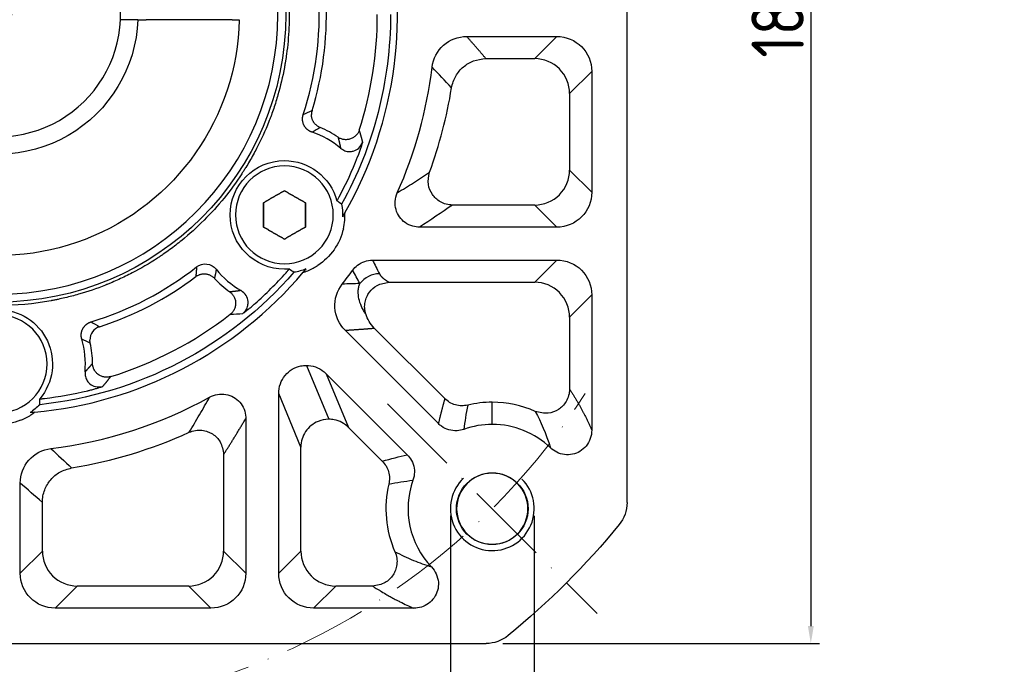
# Model space of a CAD drawing. Header units: millimetres. Extents: x 0 to 1136, y 0 to 802.
# Tile 6 of 19: x 175 to 316, y 384 to 476. Entities that reach past the tile are written whole.
import ezdxf

# ---------------------------------------------------------------- set-up
doc = ezdxf.new("R2010")
doc.units = ezdxf.units.MM
doc.linetypes.add('ACAD_ISO10W100', pattern=[18, 12, -3, 0, -3])
doc.layers.add('6文字层', color=3, linetype='Continuous')
for name, color, linetype, lineweight in [('中心线层', 7, 'ACAD_ISO10W100', 0), ('尺寸线', 7, 'Continuous', 25), ('粗实线', 7, 'Continuous', 40), ('细实线', 211, 'Continuous', 18)]:
    doc.layers.add(name, color=color, linetype=linetype, lineweight=lineweight)
doc.styles.add('工程字', font='gbenor.shx', dxfattribs={"bigfont": 'gbcbig.shx'})
doc.dimstyles.new('DIMSTYLE_17', dxfattribs={"dimtxt": 8, "dimasz": 12, "dimexe": 0.18, "dimexo": 1, "dimgap": 1, "dimtad": 1, "dimtih": 1, "dimtoh": 1, "dimdec": 3, "dimdsep": 46, "dimtxsty": 'Standard', "dimblk": '_FILLED', "dimblk1": '_FILLED', "dimblk2": '_FILLED', "dimcen": 0.09, "dimadec": 0, "dimazin": 0, "dimtol": 1, "dimtp": 0.1, "dimtm": 0.1, "dimtfac": 0.7, "dimtdec": 3, "dimtofl": 0, "dimtmove": 0, "dimatfit": 3, "dimldrblk": '_FILLED', "dimfxl": 1, "dimtolj": 1, "dimarcsym": 0})
doc.dimstyles.new('ISO-25', dxfattribs={"dimtxt": 2.5, "dimasz": 2.5, "dimexe": 1.25, "dimexo": 0.625, "dimtad": 1, "dimtxsty": 'Standard', "dimcen": 2.5, "dimadec": 0, "dimazin": 0, "dimtfac": 1, "dimtmove": 0, "dimatfit": 3, "dimfxl": 1, "dimarcsym": 0})
doc.dimstyles.new('ISO-25-1', dxfattribs={"dimtxt": 11, "dimasz": 5, "dimexe": 1.25, "dimexo": 1, "dimgap": 2, "dimtad": 1, "dimtoh": 1, "dimtxsty": '工程字', "dimcen": 2, "dimadec": 0, "dimazin": 0, "dimtfac": 1, "dimtmove": 0, "dimatfit": 3, "dimfxl": 1, "dimarcsym": 0})

# ---------------------------------------------------------------- blocks, each defined once
blk = doc.blocks.new('*D99')
at = {"layer": '6文字层', "color": 0, "lineweight": -2}
for p, q in [((244.32, 566.9), (289.66, 566.9)), ((288.41, 564.4), (288.41, 389.4)), ((244.32, 386.9), (289.66, 386.9))]:
    blk.add_line(p, q, dxfattribs=at)
at = {"layer": '6文字层', "color": 0}
for points in [[(288.83, 564.4), (287.99, 564.4), (288.41, 566.9)], [(287.99, 389.4), (288.83, 389.4), (288.41, 386.9)]]:
    blk.add_solid(points, dxfattribs=at)
at = {"layer": 'Defpoints', "color": 0}
for p in [(243.7, 566.9), (243.7, 386.9), (288.41, 386.9)]:
    blk.add_point(p, dxfattribs=at)
at = {"layer": '6文字层', "color": 0, "insert": (283.66, 476.9), "char_height": 7.5, "attachment_point": 5, "rotation": 90, "style": '工程字'}
blk.add_mtext('180', dxfattribs=at)
blk = doc.blocks.new('*D100')
at = {"layer": '6文字层', "color": 0, "lineweight": -2}
for p, q in [((236.82, 405.19), (236.82, 360.19)), ((248.82, 405.19), (248.82, 360.19)), ((246.32, 361.44), (239.32, 361.44)), ((248.82, 361.44), (309.77, 361.44))]:
    blk.add_line(p, q, dxfattribs=at)
at = {"layer": '6文字层', "color": 0}
for points in [[(239.32, 361.85), (239.32, 361.02), (236.82, 361.44)], [(246.32, 361.02), (246.32, 361.85), (248.82, 361.44)]]:
    blk.add_solid(points, dxfattribs=at)
at = {"layer": 'Defpoints', "color": 0}
for p in [(236.82, 406.19), (248.82, 406.19), (236.82, 361.44)]:
    blk.add_point(p, dxfattribs=at)
at = {"layer": '6文字层', "color": 0, "insert": (285.57, 367.59), "char_height": 7.5, "attachment_point": 5, "style": '工程字'}
blk.add_mtext('{\\H1.375x;4-M12x28}', dxfattribs=at)
blk = doc.blocks.new('*D101')
at = {"layer": '6文字层', "color": 0, "lineweight": -2}
for p, q in [((172.11, 474.9), (172.11, 478.9)), ((170.11, 476.9), (174.11, 476.9)), ((212.84, 343.12), (202.69, 376.45)), ((235.66, 343.12), (212.84, 343.12))]:
    blk.add_line(p, q, dxfattribs=at)
blk.add_arc((172.11, 476.9), 100, 243.4233, 287.6487, dxfattribs=at)
at = {"layer": '6文字层', "color": 0}
blk.add_solid([(203.49, 376.7), (201.89, 376.21), (201.23, 381.24)], dxfattribs=at)
at = {"layer": 'Defpoints', "color": 0}
for p in [(142.99, 572.57), (201.23, 381.24)]:
    blk.add_point(p, dxfattribs=at)
at = {"layer": '6文字层', "color": 0, "insert": (227.22, 347.87), "char_height": 7.5, "attachment_point": 5, "style": '工程字'}
blk.add_mtext('∅200', dxfattribs=at)
blk = doc.blocks.new('_FILLED')
at = {"color": 0, "linetype": 'ByBlock'}
blk.add_solid([(0, 0), (-1, 0.133), (-1, -0.133)], dxfattribs=at)
blk = doc.blocks.new('*D103')
at = {"layer": '6文字层', "color": 0, "lineweight": -2}
for p, q in [((282.04, 576.57), (261.75, 558.18)), ((307.02, 576.57), (282.04, 576.57)), ((172.02, 476.9), (172.2, 476.9)), ((172.11, 476.81), (172.11, 476.99))]:
    blk.add_line(p, q, dxfattribs=at)
at = {"layer": 'Defpoints', "color": 0}
for p in [(257.31, 554.15), (86.91, 399.66)]:
    blk.add_point(p, dxfattribs=at)
at = {"layer": '6文字层', "color": 0, "lineweight": -2, "xscale": 6, "yscale": 6, "zscale": 6, "rotation": 222.1976206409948}
blk.add_blockref('_FILLED', (257.31, 554.15), dxfattribs=at)
at = {"layer": '6文字层', "color": 0, "lineweight": 25, "insert": (295.42, 582.72), "char_height": 7.5, "attachment_point": 5, "style": '工程字'}
blk.add_mtext('\\A1;\\A1;{\\H1.375x;∅230}', dxfattribs=at)

msp = doc.modelspace()

# ---------------------------------------------------------------- linework, layer by layer
at = {"layer": '中心线层', "color": 0, "lineweight": 15}
msp.add_line((227.8328, 421.178), (257.8087, 391.2021), dxfattribs=at)
msp.add_arc((172.1101, 476.9008), 100, 284.096428, 327.167358, dxfattribs=at)
at = {"layer": '尺寸线'}
for p, q in [((239.1615, 473.7497), (252.0665, 473.7497)), ((248.8959, 470.579), (252.0665, 473.7497)), ((241.914, 470.579), (248.8959, 470.579)), ((257.0544, 468.7619), (253.8837, 465.5912)), ((257.0544, 468.7619), (257.0544, 451.4539)), ((253.8837, 465.5912), (253.8837, 454.6246)), ((253.8837, 454.6246), (257.0544, 451.4539)), ((248.8959, 449.6367), (237.1176, 449.6367)), ((252.0665, 446.4661), (248.8959, 449.6367)), ((252.0665, 446.4661), (232.4118, 446.4661)), ((225.6755, 441.7532), (252.0665, 441.7532)), ((248.8959, 438.5825), (252.0665, 441.7532)), ((228.0401, 438.5825), (248.8959, 438.5825)), ((257.0544, 436.7653), (253.8837, 433.5947)), ((257.0544, 436.7653), (257.0544, 417.4291)), ((253.8837, 433.5947), (253.8837, 423.3082)), ((235.1118, 418.3588), (221.7522, 431.7184)), ((236.023, 421.9316), (225.9405, 432.0141)), ((216.2109, 426.6937), (219.4051, 418.9822)), ((219.0695, 425.4816), (230.6521, 413.899)), ((219.0695, 425.4816), (222.2402, 417.8269)), ((212.2577, 396.9443), (212.2577, 422.6601)), ((215.4284, 415.0054), (212.2577, 422.6601)), ((242.8208, 418.2458), (242.8208, 421.4165)), ((207.5448, 419.0919), (207.5448, 396.9443)), ((222.2402, 417.8269), (227.0792, 412.9879)), ((215.4284, 400.115), (215.4284, 415.0054)), ((204.3741, 413.9464), (204.3741, 400.115)), ((175.2612, 396.9443), (175.2612, 409.8494)), ((178.4318, 400.115), (178.4318, 407.0968)), ((175.2612, 396.9443), (178.4318, 400.115)), ((204.3741, 400.115), (207.5448, 396.9443)), ((212.2577, 396.9443), (215.4284, 400.115)), ((183.4197, 395.1271), (180.249, 391.9565)), ((199.3863, 395.1271), (183.4197, 395.1271)), ((202.557, 391.9565), (199.3863, 395.1271)), ((220.4162, 395.1271), (217.2455, 391.9565)), ((225.7026, 395.1271), (220.4162, 395.1271)), ((202.557, 391.9565), (180.249, 391.9565)), ((231.5815, 391.9565), (217.2455, 391.9565))]:
    msp.add_line(p, q, dxfattribs=at)
at = {"layer": '尺寸线', "extrusion": (0, 0, -1)}
for centre, radius, start, end in [((-172.1101, 476.9008), 41.1549, 90, 270), ((-172.1101, 476.9008), 56.1495, 180, 208.925981), ((-213.0677, 448.2219), 7.7689, 270, 90), ((-213.0677, 448.2219), 7.7689, 90, 164.969098), ((-213.0677, 448.2219), 8.327, 169.479107, 181.80138), ((-172.1101, 476.9008), 56.1495, 221.074013, 263.925981), ((-213.0677, 448.2219), 7.7689, 265.030897, 270), ((-213.0677, 448.2219), 8.327, 248.198614, 260.520887), ((-172.1101, 426.9008), 7.7689, 90, 219.969103), ((-172.1101, 426.9008), 8.327, 224.479112, 236.801387)]:
    msp.add_arc(centre, radius, start, end, dxfattribs=at)
at = {"layer": '尺寸线'}
for centre, radius, start, end in [((172.1101, 476.9008), 40.0213, 270, 90), ((172.1101, 476.9008), 45.9459, 341.825496, 3.17451), ((172.1101, 476.9008), 46.9761, 342.985073, 2.014933), ((172.1101, 476.9008), 54.2574, 342.256595, 0), ((172.1101, 476.9008), 62.5557, 335.924569, 353.079123), ((172.1101, 476.9008), 65.7264, 339.913074, 350.796965), ((213.0677, 448.2219), 12.4759, 49.831474, 71.494279), ((213.0677, 448.2219), 13.506, 55.341306, 67.74265), ((172.1101, 476.9008), 55.3372, 331.88314, 338.38165), ((172.1101, 476.9008), 45.9459, 286.825496, 308.17451), ((213.0677, 448.2219), 12.4759, 218.505727, 240.168532), ((172.1101, 476.9008), 55.3372, 311.618356, 318.116866), ((172.1101, 476.9008), 62.5557, 321.922965, 324.195438), ((172.1101, 476.9008), 46.9761, 287.985073, 307.014933), ((213.0677, 448.2219), 13.506, 222.257356, 234.6587), ((172.1101, 476.9008), 54.2574, 287.256595, 307.743411), ((172.1101, 426.9008), 12.4759, 354.831472, 16.494277), ((172.1101, 426.9008), 13.506, 0.341304, 12.742648), ((172.1101, 476.9008), 55.3372, 276.88314, 283.38165), ((172.1101, 476.9008), 62.5557, 276.920878, 298.923595), ((242.8208, 406.1901), 15.2264, 90, 103.372081), ((242.8208, 406.1901), 15.2264, 66.139939, 90), ((172.1101, 476.9008), 65.7264, 279.203035, 294.562215), ((242.8208, 406.1901), 12.0557, 90, 109.696824), ((242.8208, 406.1901), 12.0557, 46.295733, 90), ((242.8208, 406.1901), 12.0557, 160.303159, 223.706886), ((242.8208, 406.1901), 5.1, 90, 270), ((242.8208, 406.1901), 15.2264, 166.627904, 203.860062)]:
    msp.add_arc(centre, radius, start, end, dxfattribs=at)
for centre, major_axis, ratio, start_param, end_param in [((218.9398, 462.5701), (-0.8567, 1.8072), 0.99749283, 0.8323967, 1.12908434), ((226.6644, 436.3112), (-3.1275, -1.5713), 0.99695201, 4.24804623, 5.17673205), ((187.2316, 430.3204), (0.989, 1.7384), 0.99749283, 0.83239671, 2.08696629)]:
    msp.add_ellipse(centre, major_axis=major_axis, ratio=ratio, start_param=start_param, end_param=end_param, dxfattribs=at)
for points, degree, knots in [([(172.1101, 518.555), (173.3838, 518.555), (175.2865, 518.4681), (177.4926, 518.2145), (178.5923, 518.0497), (179.1412, 517.9578), (179.4155, 517.9095), (179.5526, 517.8847), (179.6113, 517.874), (179.6505, 517.8668), (179.6689, 517.8634), (181.0178, 517.6138), (182.9831, 517.1508), (185.2287, 516.4456), (186.3396, 516.0517), (186.8922, 515.8445), (187.1677, 515.7383), (187.2857, 515.6922), (187.3642, 515.6614), (187.4019, 515.6465), (188.7514, 515.1123), (190.6655, 514.2406), (192.8131, 513.0581), (193.8655, 512.4254), (194.3864, 512.0987), (194.6084, 511.9565), (194.7562, 511.8612), (194.8285, 511.8143), (197.3103, 510.1918), (199.5309, 508.3878), (202.5806, 505.3382), (204.0193, 503.7432), (205.5471, 501.7597), (206.2734, 500.7372), (206.627, 500.2184), (206.7766, 499.9943), (206.8759, 499.8446), (206.9263, 499.768), (207.7446, 498.5163), (208.8054, 496.7002), (209.8777, 494.4955), (210.3724, 493.3716), (210.6095, 492.8043), (210.7254, 492.5193), (210.7746, 492.3969), (210.8072, 492.3152), (210.8241, 492.2727), (211.3369, 490.9776), (211.9884, 489.0665), (212.5836, 486.7893), (212.84, 485.6388), (212.9579, 485.0605), (213.0142, 484.7706), (213.0418, 484.6255), (213.0534, 484.5633), (213.0612, 484.5218), (213.0653, 484.4999), (213.5324, 481.9754), (213.7642, 479.4482), (213.7643, 475.627), (213.6774, 473.7243), (213.4238, 471.5182), (213.259, 470.4186), (213.1671, 469.8696), (213.1188, 469.5954), (213.094, 469.4583), (213.0833, 469.3995), (213.0761, 469.3604), (213.0727, 469.342), (212.8231, 467.9931), (212.3601, 466.0278), (211.6549, 463.7822), (211.2611, 462.6712), (211.0538, 462.1186), (210.9476, 461.8431), (210.9015, 461.7252), (210.8707, 461.6466), (210.8559, 461.609), (210.3216, 460.2594), (209.4499, 458.3453), (208.2674, 456.1978), (207.6347, 455.1453), (207.308, 454.6245), (207.1658, 454.4024), (207.0705, 454.2546), (207.0236, 454.1824), (205.4011, 451.7006), (203.5971, 449.4799), (200.5475, 446.4302), (198.9525, 444.9915), (196.969, 443.4637), (195.9466, 442.7375), (195.4277, 442.3838), (195.2036, 442.2342), (195.0539, 442.135), (194.9773, 442.0845), (193.7256, 441.2662), (191.9095, 440.2054), (189.7048, 439.1332), (188.5809, 438.6384), (188.0136, 438.4013), (187.7287, 438.2854), (187.6062, 438.2363), (187.5245, 438.2036), (187.482, 438.1867), (186.1869, 437.674), (184.2758, 437.0224), (181.9986, 436.4272), (180.8481, 436.1708), (180.2698, 436.053), (179.98, 435.9966), (179.8348, 435.9691), (179.7726, 435.9574), (179.7311, 435.9497), (179.7092, 435.9456), (177.1845, 435.4784), (174.658, 435.2466), (172.1101, 435.2466)], 3, [0, 0, 0, 0, 0.03125, 0.046875, 0.0546875, 0.05859375, 0.06054688, 0.06152344, 0.06201172, 0.06201172, 0.0625, 0.0625, 0.09375, 0.109375, 0.1171875, 0.12109375, 0.12304688, 0.12402344, 0.12402344, 0.125, 0.125, 0.15625, 0.171875, 0.1796875, 0.18359375, 0.18554688, 0.18554688, 0.1875, 0.1875, 0.25, 0.25, 0.28125, 0.296875, 0.3046875, 0.30859375, 0.31054688, 0.31054688, 0.3125, 0.3125, 0.34375, 0.359375, 0.3671875, 0.37109375, 0.37304688, 0.37402344, 0.37402344, 0.375, 0.375, 0.40625, 0.421875, 0.4296875, 0.43359375, 0.43554688, 0.43652344, 0.43701172, 0.43701172, 0.4375, 0.4375, 0.5, 0.5, 0.53125, 0.546875, 0.5546875, 0.55859375, 0.56054688, 0.56152344, 0.56201172, 0.56201172, 0.5625, 0.5625, 0.59375, 0.609375, 0.6171875, 0.62109375, 0.62304688, 0.62402344, 0.62402344, 0.625, 0.625, 0.65625, 0.671875, 0.6796875, 0.68359375, 0.68554688, 0.68554688, 0.6875, 0.6875, 0.75, 0.75, 0.78125, 0.796875, 0.8046875, 0.80859375, 0.81054688, 0.81054688, 0.8125, 0.8125, 0.84375, 0.859375, 0.8671875, 0.87109375, 0.87304688, 0.87402344, 0.87402344, 0.875, 0.875, 0.90625, 0.921875, 0.9296875, 0.93359375, 0.93554688, 0.93652344, 0.93701172, 0.93701172, 0.9375, 0.9375, 1, 1, 1, 1]), ([(234.21, 469.3629), (234.3569, 470.5709), (234.9451, 471.6965), (236.7541, 473.3), (237.9446, 473.7494), (239.1615, 473.7497)], 3, [0, 0, 0, 0, 0.5, 0.5, 1, 1, 1, 1]), ([(252.0665, 473.7497), (253.3848, 473.7491), (254.6759, 473.2155), (256.5181, 471.375), (257.0538, 470.0801), (257.0544, 468.7619)], 3, [0, 0, 0, 0, 0.5, 0.5, 1, 1, 1, 1]), ([(236.9904, 466.3889), (237.0557, 466.6876), (237.1854, 467.2807), (237.5744, 468.0948), (238.0718, 468.806), (238.8689, 469.6038), (240.1325, 470.3882), (241.3061, 470.5139), (241.914, 470.579)], 3, [0, 0, 0, 0, 0.13053395, 0.25917175, 0.38317345, 0.5002109, 0.74109945, 1, 1, 1, 1]), ([(253.8837, 465.5912), (253.8812, 466.9004), (253.343, 468.1928), (251.4975, 470.0383), (250.2051, 470.5765), (248.8959, 470.579)], 3, [0, 0, 0, 0, 0.5, 0.5, 1, 1, 1, 1]), ([(221.1151, 457.7554), (221.3096, 457.6218), (221.6874, 457.3622), (222.3403, 457.2507), (223.0405, 457.3366), (223.8195, 457.7324), (224.1239, 458.3096), (224.2883, 458.6212)], 3, [0, 0, 0, 0, 0.18244618, 0.35446456, 0.50174626, 0.73092504, 1, 1, 1, 1]), ([(223.5544, 456.5142), (223.5589, 456.5249), (223.5681, 456.5465), (223.5854, 456.5912), (223.6172, 456.6716), (223.682, 456.839), (223.8061, 457.169), (223.966, 457.6258), (224.1329, 458.1337), (224.2365, 458.4586), (224.2883, 458.6212)], 3, [0, 0, 0, 0, 0.01409944, 0.02866941, 0.05832289, 0.11953599, 0.24839008, 0.49579042, 0.74753585, 1, 1, 1, 1]), ([(229.224, 451.3818), (229.9983, 451.8619), (231.5772, 452.8408), (233.0751, 453.8255), (233.8385, 454.3273)], 3, [0, 0, 0, 0, 0.49040026, 1, 1, 1, 1]), ([(237.1176, 449.6367), (236.8135, 449.661), (236.2125, 449.7089), (235.3967, 450.0595), (234.7377, 450.544), (234.0671, 451.3227), (233.4977, 452.6244), (233.7193, 453.7316), (233.8385, 454.3273)], 3, [0, 0, 0, 0, 0.13680828, 0.27031908, 0.39376192, 0.50201037, 0.73203419, 1, 1, 1, 1]), ([(248.8959, 449.6367), (250.2051, 449.6393), (251.4975, 450.1774), (253.343, 452.0229), (253.8812, 453.3153), (253.8837, 454.6246)], 3, [0, 0, 0, 0, 0.5, 0.5, 1, 1, 1, 1]), ([(232.4118, 446.4661), (232.085, 446.4653), (231.7551, 446.5101), (231.0578, 446.7065), (230.688, 446.8829), (230.0464, 447.3398), (229.7639, 447.6244), (229.3179, 448.2596), (229.1472, 448.6184), (228.937, 449.3625), (228.8948, 449.758), (228.9439, 450.5682), (229.0497, 450.9941), (229.224, 451.3818)], 3, [0, 0, 0, 0, 0.14070785, 0.14070785, 0.31290726, 0.31290726, 0.48142883, 0.48142883, 0.64844591, 0.64844591, 0.81567962, 0.81567962, 1, 1, 1, 1]), ([(257.0544, 451.4539), (257.0538, 450.1356), (256.5202, 448.8445), (254.6796, 447.0024), (253.3848, 446.4666), (252.0665, 446.4661)], 3, [0, 0, 0, 0, 0.5, 0.5, 1, 1, 1, 1]), ([(220.5716, 450.2362), (220.5762, 450.2316), (220.5779, 450.2405), (220.5878, 450.2539), (220.597, 450.2662), (220.6095, 450.2849), (220.6439, 450.3391), (220.6682, 450.379), (220.7294, 450.4828), (220.7687, 450.5518), (220.8441, 450.6871), (220.8809, 450.7546), (220.9168, 450.8219)], 3, [0, 0, 0, 0, 0.14083102, 0.14083102, 0.14083102, 0.28058014, 0.28058014, 0.47659548, 0.47659548, 0.75059089, 0.75059089, 1, 1, 1, 1]), ([(200.5074, 440.7812), (200.9173, 441.1043), (201.4583, 441.2572), (202.4904, 441.1364), (202.9803, 440.8635), (203.3047, 440.4546)], 3, [0, 0, 0, 0, 0.5, 0.5, 1, 1, 1, 1]), ([(222.8438, 440.3043), (223.0386, 440.5746), (223.2746, 440.8193), (223.8471, 441.2631), (224.2022, 441.4525), (224.9266, 441.6928), (225.3034, 441.7534), (225.6755, 441.7532)], 3, [0, 0, 0, 0, 0.30313823, 0.30313823, 0.66055794, 0.66055794, 1, 1, 1, 1]), ([(252.0665, 441.7532), (253.3848, 441.7526), (254.6759, 441.219), (256.5181, 439.3784), (257.0538, 438.0836), (257.0544, 436.7653)], 3, [0, 0, 0, 0, 0.5, 0.5, 1, 1, 1, 1]), ([(213.3091, 439.9569), (213.378, 440.0337), (213.4471, 440.1126), (213.5552, 440.2392), (213.5982, 440.2906), (213.6619, 440.3691), (213.686, 440.3997), (213.7189, 440.4435), (213.73, 440.4594), (213.7362, 440.47), (213.7375, 440.4751), (213.749, 440.4808), (213.741, 440.4819)], 3, [0, 0, 0, 0, 0.33955839, 0.33955839, 0.58034382, 0.58034382, 0.7562408, 0.7562408, 0.89660671, 0.89660671, 0.89660671, 1, 1, 1, 1]), ([(226.6644, 439.8026), (226.8123, 439.5082), (227.177, 439.1916), (227.5113, 438.9015), (228.0401, 438.5825)], 2, [0, 0, 0, 0.5, 0.5, 1, 1, 1]), ([(221.7522, 431.7184), (220.8954, 432.5756), (220.3642, 433.7577), (220.2251, 436.1539), (220.6057, 437.3673), (221.3528, 438.3214)], 3, [0, 0, 0, 0, 0.5, 0.5, 1, 1, 1, 1]), ([(224.7107, 434.0489), (224.6053, 434.2101), (224.3686, 434.5724), (224.0045, 435.3002), (223.6959, 436.2292), (223.6107, 437.1441), (223.689, 437.8681), (223.8076, 438.227), (223.8632, 438.3953)], 3, [0, 0, 0, 0, 0.11132618, 0.25012112, 0.50032255, 0.74994478, 0.88269583, 1, 1, 1, 1]), ([(224.7107, 434.0489), (224.6455, 434.3303), (224.516, 434.8898), (224.5868, 435.7403), (224.8282, 436.5084), (225.3385, 437.3788), (226.3592, 438.3257), (227.4478, 438.492), (228.0401, 438.5825)], 3, [0, 0, 0, 0, 0.13286464, 0.26419826, 0.3885576, 0.50151911, 0.72878395, 1, 1, 1, 1]), ([(253.8837, 433.5947), (253.8812, 434.9039), (253.343, 436.1963), (251.4975, 438.0418), (250.2051, 438.5799), (248.8959, 438.5825)], 3, [0, 0, 0, 0, 0.5, 0.5, 1, 1, 1, 1]), ([(207.1332, 434.1212), (207.3003, 434.2883), (207.6247, 434.6126), (207.8533, 435.2341), (207.8966, 435.9381), (207.6497, 436.7761), (207.1377, 437.1809), (206.8616, 437.3992)], 3, [0, 0, 0, 0, 0.18269568, 0.35467245, 0.50160342, 0.73118717, 1, 1, 1, 1]), ([(207.1332, 434.1212), (207.2683, 434.2256), (207.5382, 434.434), (207.9584, 434.7645), (208.3331, 435.0709), (208.6004, 435.3008), (208.7357, 435.4188), (208.8004, 435.4761), (208.8365, 435.5076), (208.8537, 435.5236), (208.8622, 435.5315)], 3, [0, 0, 0, 0, 0.25246498, 0.50420984, 0.75160905, 0.88045381, 0.941668, 0.97132304, 0.98589455, 1, 1, 1, 1]), ([(225.9405, 432.0141), (225.6652, 432.3277), (225.1337, 432.9331), (224.8483, 433.686), (224.7107, 434.0489)], 3, [0, 0, 0, 0, 0.51803428, 1, 1, 1, 1]), ([(184.5352, 425.7769), (184.5373, 425.5409), (184.5414, 425.0825), (184.8246, 424.4837), (185.2965, 423.9595), (186.0676, 423.5484), (186.715, 423.63), (187.0646, 423.6741)], 3, [0, 0, 0, 0, 0.18244618, 0.35446456, 0.50174626, 0.73092504, 1, 1, 1, 1]), ([(212.2577, 422.6601), (212.2562, 423.1268), (212.3346, 423.6), (212.6416, 424.4797), (212.8749, 424.899), (213.4539, 425.6059), (213.8032, 425.9076), (214.5627, 426.362), (214.9813, 426.525), (215.4091, 426.6132), (215.6722, 426.6675), (215.9423, 426.6945), (216.2109, 426.6937)], 3, [0, 0, 0, 0, 0.22414895, 0.22414895, 0.44785855, 0.44785855, 0.66292804, 0.66292804, 0.8723578, 0.8723578, 0.8723578, 1, 1, 1, 1]), ([(216.2109, 426.6937), (216.6515, 426.6922), (217.0975, 426.6142), (217.9294, 426.3217), (218.3263, 426.1033), (218.6745, 425.8318), (218.8133, 425.7237), (218.9454, 425.6064), (219.0695, 425.4816)], 3, [0, 0, 0, 0, 0.41703357, 0.41703357, 0.83521052, 0.83521052, 0.83521052, 1, 1, 1, 1]), ([(184.9177, 423.0668), (184.929, 423.0692), (184.952, 423.0741), (184.9985, 423.0855), (185.0826, 423.1056), (185.2569, 423.1486), (185.5984, 423.2362), (186.0643, 423.3672), (186.5761, 423.5219), (186.9016, 423.6233), (187.0646, 423.6741)], 3, [0, 0, 0, 0, 0.01409947, 0.02866945, 0.05832297, 0.1195361, 0.24839008, 0.49579042, 0.74753585, 1, 1, 1, 1]), ([(253.8837, 423.3082), (253.8573, 422.9912), (253.8052, 422.3653), (253.4262, 421.5233), (252.9093, 420.8568), (252.0898, 420.1941), (250.7227, 419.6575), (249.5921, 419.9544), (248.9799, 420.1152)], 3, [0, 0, 0, 0, 0.13795501, 0.27235122, 0.39560871, 0.50209028, 0.73039991, 1, 1, 1, 1]), ([(178.0642, 421.9092), (178.063, 421.9028), (178.0713, 421.9066), (178.088, 421.9061), (178.1033, 421.9057), (178.1258, 421.9062), (178.1899, 421.909), (178.2365, 421.912), (178.3567, 421.9215), (178.4357, 421.9288), (178.5898, 421.9447), (178.6662, 421.9533), (178.742, 421.9624)], 3, [0, 0, 0, 0, 0.140831, 0.140831, 0.140831, 0.28058011, 0.28058011, 0.47659544, 0.47659544, 0.75059087, 0.75059087, 1, 1, 1, 1]), ([(199.4313, 417.1219), (199.9322, 417.9521), (200.9131, 419.5778), (201.8878, 421.3035), (202.3647, 422.1479)], 3, [0, 0, 0, 0, 0.51066834, 1, 1, 1, 1]), ([(202.3647, 422.1479), (202.7137, 422.3419), (203.1006, 422.4788), (203.8871, 422.6132), (204.2979, 422.6123), (205.0732, 422.4739), (205.4493, 422.338), (206.123, 421.9557), (206.4305, 421.7049), (206.9381, 421.1235), (207.1451, 420.785), (207.4336, 420.068), (207.5189, 419.6798), (207.5432, 419.2262), (207.545, 419.159), (207.5448, 419.0919)], 3, [0, 0, 0, 0, 0.16562288, 0.16562288, 0.3311141, 0.3311141, 0.49220655, 0.49220655, 0.65210968, 0.65210968, 0.81206866, 0.81206866, 0.97253864, 0.97253864, 1, 1, 1, 1]), ([(239.2993, 421.0037), (239.0106, 420.9572), (238.4238, 420.8626), (237.5314, 421.0096), (236.6945, 421.3524), (236.2444, 421.7407), (236.023, 421.9316)], 3, [0, 0, 0, 0, 0.24591522, 0.49998547, 0.75406299, 1, 1, 1, 1]), ([(239.2993, 421.0037), (239.1876, 420.4073), (238.9736, 419.2642), (238.8274, 418.0981), (238.7575, 417.5404)], 3, [0, 0, 0, 0, 0.52174704, 1, 1, 1, 1]), ([(219.4051, 418.9813), (218.8893, 418.9777), (218.374, 418.8753), (217.1754, 418.3788), (216.5449, 417.8628), (215.6728, 416.5657), (215.4329, 415.7877), (215.4284, 415.0054)], 3, [0, 0, 0, 0, 0.24815135, 0.24815135, 0.62407568, 0.62407568, 1, 1, 1, 1]), ([(222.2402, 417.8269), (221.6838, 418.3769), (220.9641, 418.7574), (219.9364, 418.9587), (219.6707, 418.9831), (219.4051, 418.9813)], 3, [0, 0, 0, 0, 0.74632984, 0.74632984, 1, 1, 1, 1]), ([(199.4313, 417.1219), (199.7324, 417.2302), (200.327, 417.4439), (201.2562, 417.4469), (202.0814, 417.2493), (203.027, 416.7721), (204.0832, 415.7378), (204.2718, 414.5763), (204.3741, 413.9464)], 3, [0, 0, 0, 0, 0.13792025, 0.27235576, 0.39562307, 0.50201128, 0.72990166, 1, 1, 1, 1]), ([(238.7575, 417.5404), (238.4436, 417.4278), (238.1102, 417.3597), (237.386, 417.3179), (236.9853, 417.363), (236.2357, 417.5804), (235.8763, 417.7545), (235.5598, 417.9797), (235.4004, 418.0931), (235.2501, 418.2204), (235.1118, 418.3588)], 3, [0, 0, 0, 0, 0.25430001, 0.25430001, 0.55444296, 0.55444296, 0.85184651, 0.85184651, 0.85184651, 1, 1, 1, 1]), ([(257.0544, 417.429), (257.0557, 417.021), (256.9874, 416.6073), (256.7193, 415.8378), (256.5153, 415.4708), (256.0089, 414.8523), (255.7036, 414.5885), (255.0397, 414.1908), (254.6737, 414.0481), (253.9241, 413.8934), (253.53, 413.88), (252.7718, 413.9819), (252.3975, 414.0977), (251.7251, 414.4313), (251.4166, 414.6492), (251.1505, 414.9054)], 3, [0, 0, 0, 0, 0.14997442, 0.14997442, 0.29981271, 0.29981271, 0.44367497, 0.44367497, 0.58382533, 0.58382533, 0.72448409, 0.72448409, 0.864594, 0.864594, 1, 1, 1, 1]), ([(175.2612, 409.8494), (175.2614, 411.0636), (175.7076, 412.2493), (177.3042, 414.0581), (178.4425, 414.6543), (179.648, 414.8009)], 3, [0, 0, 0, 0, 0.5, 0.5, 1, 1, 1, 1]), ([(227.0792, 412.9879), (227.2702, 412.7665), (227.6585, 412.3163), (228.0012, 411.4794), (228.1482, 410.5871), (228.0537, 410.0002), (228.0072, 409.7115)], 3, [0, 0, 0, 0, 0.24593715, 0.50001471, 0.75408492, 1, 1, 1, 1]), ([(230.6521, 413.899), (230.888, 413.6633), (231.0921, 413.3911), (231.4394, 412.7542), (231.5699, 412.3727), (231.6937, 411.6021), (231.69, 411.2027), (231.6216, 410.8203), (231.5872, 410.6278), (231.5365, 410.4375), (231.4704, 410.2534)], 3, [0, 0, 0, 0, 0.2542985, 0.2542985, 0.55444245, 0.55444245, 0.85184686, 0.85184686, 0.85184686, 1, 1, 1, 1]), ([(178.4318, 407.0968), (178.4486, 407.4026), (178.4818, 408.0098), (178.7365, 408.877), (179.1149, 409.6596), (179.7751, 410.5739), (180.8967, 411.5482), (182.0332, 411.8593), (182.6219, 412.0204)], 3, [0, 0, 0, 0, 0.13074838, 0.2596008, 0.38380652, 0.50102846, 0.74152767, 1, 1, 1, 1]), ([(178.4318, 400.115), (178.4344, 398.8058), (178.9725, 397.5133), (180.818, 395.6679), (182.1104, 395.1297), (183.4197, 395.1271)], 3, [0, 0, 0, 0, 0.5, 0.5, 1, 1, 1, 1]), ([(199.3863, 395.1271), (200.6955, 395.1297), (201.9879, 395.6679), (203.8334, 397.5133), (204.3716, 398.8058), (204.3741, 400.115)], 3, [0, 0, 0, 0, 0.5, 0.5, 1, 1, 1, 1]), ([(215.4284, 400.115), (215.4309, 398.8057), (215.9691, 397.5133), (217.8145, 395.6679), (219.107, 395.1297), (220.4162, 395.1271)], 3, [0, 0, 0, 0, 0.5, 0.5, 1, 1, 1, 1]), ([(228.8957, 400.0309), (228.9997, 399.7304), (229.2052, 399.1371), (229.1993, 398.2138), (228.9963, 397.3951), (228.5149, 396.4575), (227.4817, 395.4137), (226.3276, 395.2278), (225.7026, 395.1271)], 3, [0, 0, 0, 0, 0.13790752, 0.27229265, 0.39556785, 0.50209066, 0.73034303, 1, 1, 1, 1]), ([(228.8957, 400.0309), (229.7403, 399.6068), (231.2736, 398.8368), (233.2282, 398.1628), (234.106, 397.8601)], 3, [0, 0, 0, 0, 0.55089166, 1, 1, 1, 1]), ([(234.1059, 397.8598), (234.3889, 397.5657), (234.6254, 397.2194), (234.9633, 396.4776), (235.0694, 396.0712), (235.1304, 395.2743), (235.0919, 394.8727), (234.8866, 394.1269), (234.7206, 393.771), (234.2856, 393.1414), (234.01, 392.8595), (233.3914, 392.4091), (233.0406, 392.2342), (232.324, 392.0107), (231.9506, 391.9552), (231.5815, 391.9565)], 3, [0, 0, 0, 0, 0.1500239, 0.1500239, 0.29990528, 0.29990528, 0.44371852, 0.44371852, 0.58381812, 0.58381812, 0.72448611, 0.72448611, 0.86466063, 0.86466063, 1, 1, 1, 1]), ([(180.249, 391.9565), (178.9307, 391.957), (177.6396, 392.4906), (175.7975, 394.3312), (175.2617, 395.626), (175.2612, 396.9443)], 3, [0, 0, 0, 0, 0.5, 0.5, 1, 1, 1, 1]), ([(207.5448, 396.9443), (207.5442, 395.626), (207.0106, 394.3349), (205.1701, 392.4928), (203.8752, 391.957), (202.557, 391.9565)], 3, [0, 0, 0, 0, 0.5, 0.5, 1, 1, 1, 1]), ([(217.2455, 391.9565), (215.9272, 391.957), (214.6361, 392.4906), (212.794, 394.3312), (212.2582, 395.626), (212.2577, 396.9443)], 3, [0, 0, 0, 0, 0.5, 0.5, 1, 1, 1, 1]), ([(225.7026, 395.1271), (225.8417, 395.0366), (226.0138, 394.9251), (226.3265, 394.7264), (226.4398, 394.6549), (226.6243, 394.5399), (226.7202, 394.4805), (226.8387, 394.4077), (226.8997, 394.3704), (226.9306, 394.3516), (226.9439, 394.3434), (226.9528, 394.338), (226.9572, 394.3354), (227.2564, 394.1533), (227.5211, 393.9976), (227.8656, 393.7992), (227.9716, 393.7389), (228.1166, 393.6573), (228.1856, 393.6187), (228.2597, 393.5775), (228.2952, 393.5579), (228.31, 393.5497), (228.3199, 393.5443), (228.3245, 393.5417), (228.4907, 393.45), (228.6941, 393.3395), (229.071, 393.1414), (229.2087, 393.07), (229.5105, 392.9164), (229.6745, 392.8343), (230.5703, 392.3962), (231.1685, 392.133), (231.5815, 391.9565)], 3, [0, 0, 0, 0, 0.125, 0.125, 0.1875, 0.1875, 0.21875, 0.234375, 0.2421875, 0.24609375, 0.24804688, 0.24804688, 0.25, 0.25, 0.375, 0.375, 0.4375, 0.4375, 0.46875, 0.484375, 0.4921875, 0.49609375, 0.49609375, 0.5, 0.5, 0.625, 0.625, 0.6875, 0.6875, 0.75, 0.75, 1, 1, 1, 1])]:
    msp.add_open_spline(points, degree=degree, knots=knots, dxfattribs=at)
for points, weights, degree in [([(241.914, 470.579), (241.0145, 471.636), (240.0978, 472.6929), (239.1615, 473.7497)], [0.999999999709, 0.999999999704, 0.999999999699, 0.999999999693], 3), ([(218.1833, 460.7217), (216.9465, 461.2315), (216.9439, 462.5701)], [1, 0.79421111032, 0.913617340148], 2), ([(223.7865, 460.3656), (222.9598, 457.8146), (220.7484, 459.3314)], [1, 0.596899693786, 1], 2), ([(224.2883, 458.6212), (224.1352, 459.2226), (223.9669, 459.8027), (223.7865, 460.3656)], [0.999999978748, 0.999999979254, 0.999999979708, 0.999999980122], 3), ([(220.7484, 459.3314), (220.8852, 458.8193), (221.0084, 458.2948), (221.1151, 457.7554)], [0.99999999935, 0.999999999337, 0.999999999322, 0.999999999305], 3), ([(200.5074, 440.7812), (200.4624, 440.3091), (200.4241, 439.8465), (200.3908, 439.3913)], [0.999999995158, 0.999999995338, 0.999999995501, 0.99999999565], 3), ([(200.3908, 439.3913), (201.8454, 440.4823), (203.0714, 439.1396)], [1, 0.739546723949, 1], 2), ([(206.8616, 437.3992), (206.3182, 437.315), (205.7832, 437.2514), (205.2552, 437.2048)], [0.999999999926, 0.999999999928, 0.99999999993, 0.999999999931], 3), ([(205.2552, 437.2048), (207.4369, 435.6455), (205.3224, 433.9962)], [1, 0.596899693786, 1], 2), ([(221.7522, 431.7184), (223.1615, 431.8036), (224.5571, 431.9027), (225.9405, 432.0141)], [0.999999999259, 0.999999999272, 0.999999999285, 0.999999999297], 3), ([(185.2835, 429.8798), (185.2349, 430.0973), (185.2353, 430.3204)], [1, 0.958613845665, 0.930380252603], 2), ([(185.6159, 426.9812), (185.2749, 426.5754), (184.9158, 426.1737), (184.5352, 425.7769)], [0.999999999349, 0.999999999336, 0.999999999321, 0.999999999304], 3), ([(188.2056, 425.0858), (185.6418, 424.2997), (185.6159, 426.9812)], [1, 0.596899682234, 1], 2), ([(187.0646, 423.6741), (187.4694, 424.1445), (187.848, 424.615), (188.2056, 425.0858)], [0.999999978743, 0.999999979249, 0.999999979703, 0.999999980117], 3), ([(236.023, 421.9316), (235.693, 420.7668), (235.3858, 419.5793), (235.1118, 418.3588)], [0.999999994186, 0.999999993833, 0.99999999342, 0.999999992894], 3), ([(204.3741, 413.9464), (205.4315, 415.5923), (206.4885, 417.3015), (207.5448, 419.0919)], [0.999999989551, 0.999999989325, 0.999999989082, 0.999999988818], 3)]:
    msp.add_rational_spline(points, weights, degree=degree, dxfattribs=at)
for points, degree in [([(236.9904, 466.3889), (236.0584, 467.4077), (235.1314, 468.399), (234.21, 469.3629)], 3), ([(215.7638, 462.5697), (216.1762, 462.7659), (216.5982, 462.9607), (217.03, 463.1546)], 3), ([(218.1833, 460.7217), (217.7981, 460.4987), (217.4128, 460.2757), (217.0275, 460.0527)], 3), ([(210.0677, 449.9548), (213.0677, 451.6869)], 1), ([(213.0677, 451.6869), (210.0677, 449.9548)], 1), ([(216.0677, 449.9548), (213.0677, 451.6869)], 1), ([(213.0677, 451.6869), (216.0677, 449.9548)], 1), ([(210.0677, 449.9548), (210.0677, 446.489)], 1), ([(210.0677, 446.489), (210.0677, 449.9548)], 1), ([(216.0677, 446.489), (216.0677, 449.9548)], 1), ([(216.0677, 449.9548), (216.0677, 446.489)], 1), ([(221.2547, 449.7424), (221.0328, 449.9182), (220.8047, 450.0828), (220.5707, 450.2367)], 3), ([(237.1176, 449.6367), (235.549, 448.5401), (233.9804, 447.4833), (232.4118, 446.4661)], 3), ([(221.7044, 448.5014), (221.5998, 448.321), (221.4952, 448.1406), (221.3906, 447.9602)], 3), ([(210.0677, 446.489), (213.0677, 444.7569)], 1), ([(213.0677, 444.7569), (210.0677, 446.489)], 1), ([(213.0677, 444.7569), (216.0677, 446.489)], 1), ([(216.0677, 446.489), (213.0677, 444.7569)], 1), ([(225.6755, 441.7532), (226.0051, 441.1089), (226.3348, 440.4588), (226.6644, 439.8026)], 3), ([(203.3047, 440.4546), (203.227, 440.0162), (203.1492, 439.5779), (203.0714, 439.1396)], 3), ([(214.439, 440.0087), (214.198, 440.157), (213.9653, 440.3151), (213.7406, 440.4823)], 3), ([(216.1602, 440.4905), (216.0265, 440.3305), (215.8927, 440.1705), (215.759, 440.0105)], 3), ([(223.8632, 438.3953), (223.5221, 439.0405), (223.1823, 439.6768), (222.8438, 440.3043)], 3), ([(223.8632, 438.3953), (223.0303, 438.3651), (222.1936, 438.3403), (221.3528, 438.3214)], 3), ([(205.3224, 433.9962), (205.9131, 434.0191), (206.5158, 434.0594), (207.1332, 434.1212)], 3), ([(185.4095, 432.9217), (185.8068, 432.6964), (186.2084, 432.4625), (186.6149, 432.22)], 3), ([(185.2835, 429.8798), (184.8798, 430.0675), (184.4762, 430.2552), (184.0725, 430.4429)], 3), ([(253.8837, 423.3082), (255.798, 420.3684), (257.0545, 417.4291)], 2), ([(178.0514, 421.0665), (178.0682, 421.349), (178.0722, 421.6303), (178.0641, 421.9102)], 3), ([(177.2929, 419.9863), (177.0851, 419.9685), (176.8773, 419.9507), (176.6695, 419.9329)], 3), ([(248.9799, 420.1152), (249.762, 418.6105), (250.498, 416.9855), (251.1505, 414.9054)], 3), ([(179.648, 414.8009), (180.6393, 413.874), (181.6306, 412.9472), (182.6219, 412.0204)], 3), ([(227.0792, 412.9879), (228.3171, 413.3385), (229.508, 413.6422), (230.6521, 413.899)], 3), ([(228.0072, 409.7115), (229.1466, 409.9343), (230.3006, 410.1209), (231.4705, 410.2534)], 3), ([(178.4318, 407.0968), (177.3537, 408.0143), (176.2968, 408.9318), (175.2612, 409.8494)], 3)]:
    msp.add_open_spline(points, degree=degree, dxfattribs=at)
for points, weights in [([(217.0275, 460.0527), (216.5323, 460.2177), (216.1074, 460.5858), (215.6414, 461.5147), (215.6003, 462.0739), (215.7638, 462.5697)], [0.999999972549, 0.999999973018, 0.999999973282, 0.999999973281, 0.999999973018, 0.999999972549]), ([(184.0725, 430.4429), (183.9237, 430.9432), (183.9815, 431.5024), (184.4751, 432.4169), (184.9096, 432.7713), (185.4095, 432.9217)], [0.999999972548, 0.999999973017, 0.999999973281, 0.99999997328, 0.999999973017, 0.999999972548])]:
    msp.add_rational_spline(points, weights, degree=3, knots=[0, 0, 0, 0, 0.5, 0.5, 1, 1, 1, 1], dxfattribs=at)
at = {"layer": '粗实线', "color": 0, "lineweight": 30}
for p, q in [((262.1101, 407.079), (262.1101, 546.7225)), ((191.5957, 476.1508), (190.2509, 476.1508)), ((192.096, 476.1508), (191.5957, 476.1508)), ((205.6017, 476.1508), (193.2968, 476.1508)), ((102.2884, 386.9008), (241.9318, 386.9008))]:
    msp.add_line(p, q, dxfattribs=at)
msp.add_circle((242.8208, 406.1901), 5.125, dxfattribs=at)
for centre, radius, start, end in [((172.1101, 476.9008), 57.15, 330.203154, 14.796852), ((172.1101, 476.9008), 17.5, 242.456286, 357.543714), ((213.0677, 448.2219), 7, 90, 270), ((213.0677, 448.2219), 7, 270, 90), ((172.1101, 476.9008), 57.15, 275.203153, 319.796852), ((172.1101, 426.9008), 7, 270, 90), ((242.8208, 406.1901), 5.1, 270, 90)]:
    msp.add_arc(centre, radius, start, end, dxfattribs=at)
at = {"layer": '粗实线', "color": 0, "lineweight": 30, "extrusion": (0, 0, -1)}
for centre, radius, start, end in [((-172.1101, 476.9008), 34.5, 181.245659, 316.438501), ((-172.1101, 476.9008), 20, 182.149096, 297.850904), ((-213.0677, 448.2219), 8.6762, 193.30221, 236.697784), ((-172.1101, 426.9008), 8.6762, 248.302219, 270), ((-172.1101, 476.9008), 115, 219.40029, 230.59971)]:
    msp.add_arc(centre, radius, start, end, dxfattribs=at)
at = {"layer": '粗实线', "color": 0, "lineweight": 30}
for points in [[(189.594, 476.1508), (189.6155, 476.6527), (189.6154, 477.1527), (189.594, 477.6508)], [(190.2509, 476.1508), (190.0319, 476.1508), (189.813, 476.1508), (189.594, 476.1508)], [(262.1101, 407.079), (262.1101, 405.9264), (261.7057, 404.797), (260.9741, 403.9063)], [(245.1045, 388.0368), (244.2138, 387.3051), (243.0845, 386.9008), (241.9318, 386.9008)]]:
    msp.add_open_spline(points, degree=3, dxfattribs=at)
for points, knots in [([(192.0937, 476.1508), (192.0983, 476.1508), (192.1192, 476.1508), (192.2081, 476.1508), (192.275, 476.1508), (192.4427, 476.1508), (192.5458, 476.1508), (192.7736, 476.1508), (192.9014, 476.1508), (193.119, 476.1508), (193.2082, 476.1508), (193.2968, 476.1508)], [0, 0, 0, 0, 0.21475928, 0.21475928, 0.42951415, 0.42951415, 0.64433886, 0.64433886, 0.85930708, 0.85930708, 1, 1, 1, 1]), ([(205.6017, 476.1508), (205.7137, 476.1508), (205.8272, 476.1508), (206.0385, 476.1508), (206.1392, 476.1508), (206.3141, 476.1508), (206.3906, 476.1508), (206.5093, 476.1508), (206.553, 476.1508), (206.5932, 476.1508), (206.6065, 476.1508), (206.6014, 476.1508)], [0, 0, 0, 0, 0.21500624, 0.21500624, 0.43001408, 0.43001408, 0.64499672, 0.64499672, 0.85992879, 0.85992879, 1, 1, 1, 1]), ([(221.5111, 446.2257), (221.6078, 446.6348), (221.6744, 447.0581), (221.717, 447.5973), (221.724, 447.7278), (221.731, 447.9788), (221.731, 448.1014), (221.7266, 448.2729), (221.7239, 448.3325), (221.7175, 448.43), (221.7136, 448.4686), (221.7102, 448.4878), (221.7082, 448.4993), (221.7064, 448.5079), (221.7043, 448.5011)], [0, 0, 0, 0, 0.46445624, 0.46445624, 0.61299042, 0.61299042, 0.76281156, 0.76281156, 0.85263492, 0.85263492, 0.94403383, 0.94403383, 0.94403383, 1, 1, 1, 1]), ([(215.7592, 440.0107), (215.753, 440.0057), (215.7641, 440.0076), (215.7974, 440.0144), (215.8231, 440.0209), (215.9032, 440.0434), (215.9664, 440.0629), (216.1472, 440.1232), (216.2767, 440.1706), (216.661, 440.3248), (216.9284, 440.4492), (217.4056, 440.7042), (217.6219, 440.8329), (217.8314, 440.9705)], [0, 0, 0, 0, 0.06599917, 0.06599917, 0.13159463, 0.13159463, 0.23307742, 0.23307742, 0.40019094, 0.40019094, 0.72453258, 0.72453258, 1, 1, 1, 1]), ([(175.3178, 418.8393), (175.7084, 418.9947), (176.0933, 419.183), (176.5594, 419.4573), (176.6703, 419.5265), (176.88, 419.6647), (176.9804, 419.735), (177.1184, 419.837), (177.1656, 419.8734), (177.2418, 419.9346), (177.2712, 419.9599), (177.285, 419.9737), (177.2933, 419.982), (177.2993, 419.9883), (177.2926, 419.9862)], [0, 0, 0, 0, 0.46445622, 0.46445622, 0.6129904, 0.6129904, 0.76281155, 0.76281155, 0.85263489, 0.85263489, 0.94403379, 0.94403379, 0.94403379, 1, 1, 1, 1])]:
    msp.add_open_spline(points, degree=3, knots=knots, dxfattribs=at)
at = {"layer": '细实线', "color": 0, "lineweight": -2}
msp.add_arc((242.8208, 406.1901), 6, 133.280872, 45.000055, dxfattribs=at)

# ---------------------------------------------------------------- dimensions: what is measured, and where the dimension line sits
at = {"layer": '6文字层', "lineweight": 25}
dim = msp.add_diameter_dim_2p(p1=(86.9143, 399.6564), p2=(257.3058, 554.1451), text='\\A1;{\\H1.375x;<>}', dimstyle='DIMSTYLE_17', override={"dimtxt": 7.5, "dimasz": 6, "dimgap": 1, "dimtxsty": '工程字', "dimtol": 0, "dimldrblk": '_FILLED'}, dxfattribs=at)
dim.commit()
dim.dimension.update_dxf_attribs({"geometry": '*D103', "text_midpoint": (295.4157, 576.5682), "dimtype": 163})
at = {"layer": '6文字层'}
dim = msp.add_diameter_dim_2p(p1=(142.9856, 572.5656), p2=(201.2346, 381.2359), dimstyle='ISO-25-1', override={"dimtxt": 7.5, "dimgap": 1, "dimtxsty": '工程字', "dimse2": 1, "dimsd2": 1, "dimtofl": 0, "dimatfit": 0}, dxfattribs=at)
dim.commit()
dim.dimension.update_dxf_attribs({"geometry": '*D101', "text_midpoint": (227.2169, 343.1216), "dimtype": 163})
dim = msp.add_linear_dim(base=(288.4094, 386.9008), p1=(243.6992, 566.9008), p2=(243.6992, 386.9008), angle=90, dimstyle='ISO-25', override={"dimtxt": 7.5, "dimgap": 1, "dimtxsty": '工程字'}, dxfattribs=at)
dim.commit()
dim.dimension.update_dxf_attribs({"geometry": '*D99', "text_midpoint": (288.4094, 476.9008), "dimtype": 160})
dim = msp.add_linear_dim(base=(236.8208, 361.4368), p1=(248.8208, 406.1901), p2=(236.8208, 406.1901), text='{\\H1.375x;4-M<>x28}', dimstyle='ISO-25', override={"dimtxt": 7.5, "dimexo": 1, "dimgap": 1, "dimtxsty": '工程字'}, dxfattribs=at)
dim.commit()
dim.dimension.update_dxf_attribs({"geometry": '*D100', "text_midpoint": (285.5708, 361.4368), "dimtype": 160})

doc.saveas('drawing.dxf')
